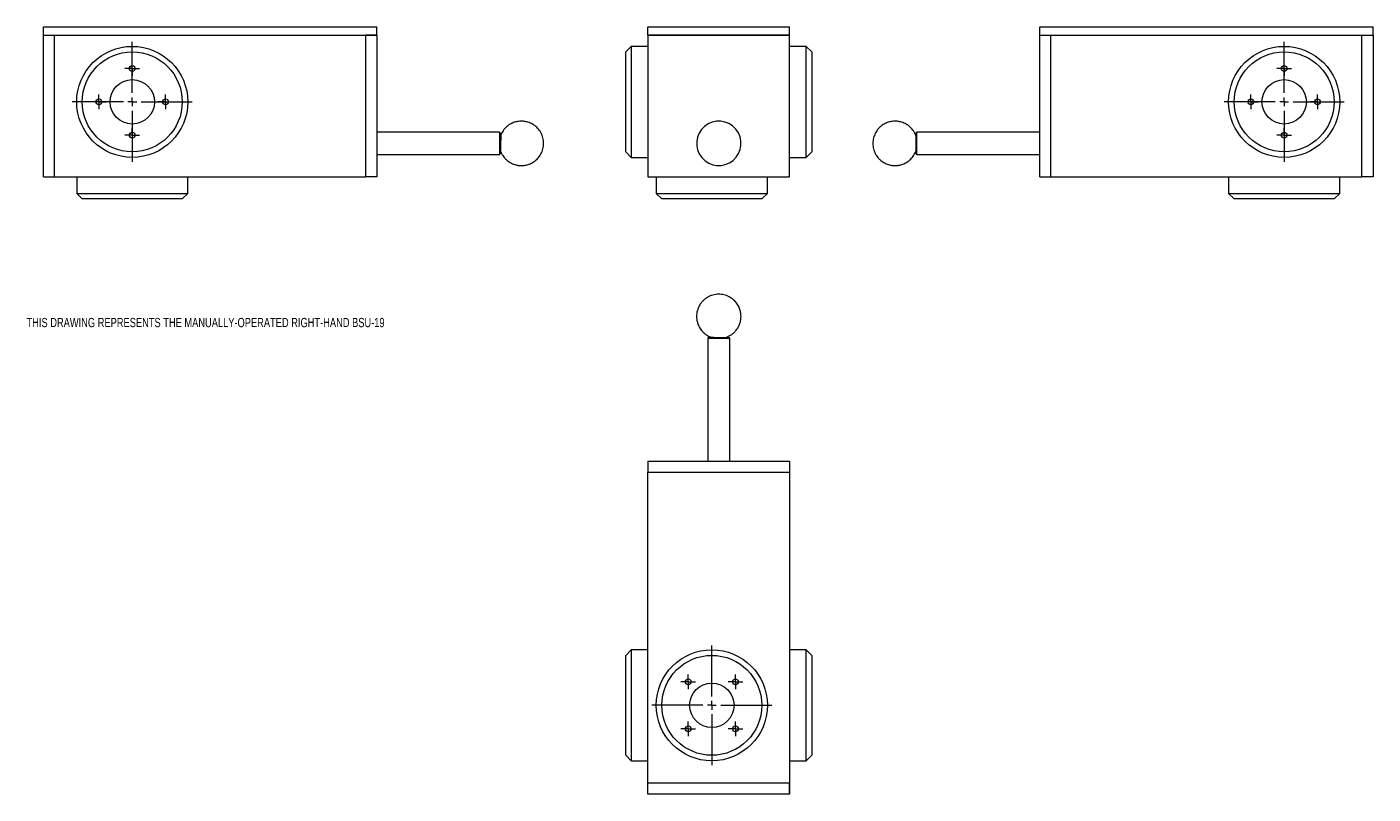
# Model space of a CAD drawing. Header units: inches. Extents: x 2.4 to 32.7, y 0.2 to 17.5.
import ezdxf

# ---------------------------------------------------------------- set-up
doc = ezdxf.new("R2010")
doc.units = ezdxf.units.IN
doc.header["$MEASUREMENT"] = 0
doc.styles.add('SLDTEXTSTYLE0', font='TXT', dxfattribs={"width": 0.75})

# ---------------------------------------------------------------- blocks, each defined once
blk = doc.blocks.new('SW_CENTERMARKSYMBOL_0')
at = {"color": 0, "linetype": 'Continuous', "lineweight": 0}
for p, q in [((0, 0.2), (0, 1.35)), ((-0.2, 0), (-1.35, 0)), ((0, 0), (-0.1, 0)), ((0, 0), (0, 0.1)), ((0, 0), (0, -0.1)), ((0, 0), (0.1, 0)), ((0.2, 0), (1.35, 0)), ((0, -0.2), (0, -1.35))]:
    blk.add_line(p, q, dxfattribs=at)
blk = doc.blocks.new('SW_CENTERMARKSYMBOL_1')
at = {"color": 0, "linetype": 'Continuous', "lineweight": 0}
for p, q in [((-0.1, 0), (-0.165, 0)), ((0, 0), (-0.1, 0)), ((0, 0.1), (0, 0.165)), ((0, 0), (0, 0.1)), ((0, 0), (0, -0.1)), ((0, 0), (0.1, 0)), ((0.1, 0), (0.165, 0)), ((0, -0.1), (0, -0.165))]:
    blk.add_line(p, q, dxfattribs=at)
blk = doc.blocks.new('SW_CENTERMARKSYMBOL_2')
at = {"color": 0, "linetype": 'Continuous', "lineweight": 0}
for p, q in [((-0.1, 0), (-0.165, 0)), ((0, 0), (-0.1, 0)), ((0, 0.1), (0, 0.165)), ((0, 0), (0, 0.1)), ((0, 0), (0, -0.1)), ((0, 0), (0.1, 0)), ((0.1, 0), (0.165, 0)), ((0, -0.1), (0, -0.165))]:
    blk.add_line(p, q, dxfattribs=at)
blk = doc.blocks.new('SW_CENTERMARKSYMBOL_3')
at = {"color": 0, "linetype": 'Continuous', "lineweight": 0}
for p, q in [((-0.1, 0), (-0.165, 0)), ((0, 0), (-0.1, 0)), ((0, 0.1), (0, 0.165)), ((0, 0), (0, 0.1)), ((0, 0), (0, -0.1)), ((0, 0), (0.1, 0)), ((0.1, 0), (0.165, 0)), ((0, -0.1), (0, -0.165))]:
    blk.add_line(p, q, dxfattribs=at)
blk = doc.blocks.new('SW_CENTERMARKSYMBOL_4')
at = {"color": 0, "linetype": 'Continuous', "lineweight": 0}
for p, q in [((-0.1, 0), (-0.165, 0)), ((0, 0), (-0.1, 0)), ((0, 0.1), (0, 0.165)), ((0, 0), (0, 0.1)), ((0, 0), (0, -0.1)), ((0, 0), (0.1, 0)), ((0.1, 0), (0.165, 0)), ((0, -0.1), (0, -0.165))]:
    blk.add_line(p, q, dxfattribs=at)
blk = doc.blocks.new('SW_CENTERMARKSYMBOL_5')
at = {"color": 0, "linetype": 'Continuous', "lineweight": 0}
for p, q in [((0, 0.2), (0, 1.35)), ((-0.2, 0), (-1.35, 0)), ((0, 0), (-0.1, 0)), ((0, 0), (0, 0.1)), ((0, 0), (0, -0.1)), ((0, 0), (0.1, 0)), ((0.2, 0), (1.35, 0)), ((0, -0.2), (0, -1.35))]:
    blk.add_line(p, q, dxfattribs=at)
blk = doc.blocks.new('SW_CENTERMARKSYMBOL_6')
at = {"color": 0, "linetype": 'Continuous', "lineweight": 0}
for p, q in [((-0.1, 0), (-0.165, 0)), ((0, 0), (-0.1, 0)), ((0, 0.1), (0, 0.165)), ((0, 0), (0, 0.1)), ((0, 0), (0, -0.1)), ((0, 0), (0.1, 0)), ((0.1, 0), (0.165, 0)), ((0, -0.1), (0, -0.165))]:
    blk.add_line(p, q, dxfattribs=at)
blk = doc.blocks.new('SW_CENTERMARKSYMBOL_7')
at = {"color": 0, "linetype": 'Continuous', "lineweight": 0}
for p, q in [((-0.1, 0), (-0.165, 0)), ((0, 0), (-0.1, 0)), ((0, 0.1), (0, 0.165)), ((0, 0), (0, 0.1)), ((0, 0), (0, -0.1)), ((0, 0), (0.1, 0)), ((0.1, 0), (0.165, 0)), ((0, -0.1), (0, -0.165))]:
    blk.add_line(p, q, dxfattribs=at)
blk = doc.blocks.new('SW_CENTERMARKSYMBOL_8')
at = {"color": 0, "linetype": 'Continuous', "lineweight": 0}
for p, q in [((-0.1, 0), (-0.165, 0)), ((0, 0), (-0.1, 0)), ((0, 0.1), (0, 0.165)), ((0, 0), (0, 0.1)), ((0, 0), (0, -0.1)), ((0, 0), (0.1, 0)), ((0.1, 0), (0.165, 0)), ((0, -0.1), (0, -0.165))]:
    blk.add_line(p, q, dxfattribs=at)
blk = doc.blocks.new('SW_CENTERMARKSYMBOL_9')
at = {"color": 0, "linetype": 'Continuous', "lineweight": 0}
for p, q in [((-0.1, 0), (-0.165, 0)), ((0, 0), (-0.1, 0)), ((0, 0.1), (0, 0.165)), ((0, 0), (0, 0.1)), ((0, 0), (0, -0.1)), ((0, 0), (0.1, 0)), ((0.1, 0), (0.165, 0)), ((0, -0.1), (0, -0.165))]:
    blk.add_line(p, q, dxfattribs=at)
blk = doc.blocks.new('SW_CENTERMARKSYMBOL_10')
at = {"color": 0, "linetype": 'Continuous', "lineweight": 0}
for p, q in [((0, 0.2), (0, 1.35)), ((-0.2, 0), (-1.35, 0)), ((0, 0), (-0.1, 0)), ((0, 0), (0, 0.1)), ((0, 0), (0, -0.1)), ((0, 0), (0.1, 0)), ((0.2, 0), (1.35, 0)), ((0, -0.2), (0, -1.35))]:
    blk.add_line(p, q, dxfattribs=at)
blk = doc.blocks.new('SW_CENTERMARKSYMBOL_11')
at = {"color": 0, "linetype": 'Continuous', "lineweight": 0}
for p, q in [((-0.1, 0), (-0.165, 0)), ((0, 0), (-0.1, 0)), ((0, 0.1), (0, 0.165)), ((0, 0), (0, 0.1)), ((0, 0), (0, -0.1)), ((0, 0), (0.1, 0)), ((0.1, 0), (0.165, 0)), ((0, -0.1), (0, -0.165))]:
    blk.add_line(p, q, dxfattribs=at)
blk = doc.blocks.new('SW_CENTERMARKSYMBOL_12')
at = {"color": 0, "linetype": 'Continuous', "lineweight": 0}
for p, q in [((-0.1, 0), (-0.165, 0)), ((0, 0), (-0.1, 0)), ((0, 0.1), (0, 0.165)), ((0, 0), (0, 0.1)), ((0, 0), (0, -0.1)), ((0, 0), (0.1, 0)), ((0.1, 0), (0.165, 0)), ((0, -0.1), (0, -0.165))]:
    blk.add_line(p, q, dxfattribs=at)
blk = doc.blocks.new('SW_CENTERMARKSYMBOL_13')
at = {"color": 0, "linetype": 'Continuous', "lineweight": 0}
for p, q in [((-0.1, 0), (-0.165, 0)), ((0, 0), (-0.1, 0)), ((0, 0.1), (0, 0.165)), ((0, 0), (0, 0.1)), ((0, 0), (0, -0.1)), ((0, 0), (0.1, 0)), ((0.1, 0), (0.165, 0)), ((0, -0.1), (0, -0.165))]:
    blk.add_line(p, q, dxfattribs=at)
blk = doc.blocks.new('SW_CENTERMARKSYMBOL_14')
at = {"color": 0, "linetype": 'Continuous', "lineweight": 0}
for p, q in [((-0.1, 0), (-0.165, 0)), ((0, 0), (-0.1, 0)), ((0, 0.1), (0, 0.165)), ((0, 0), (0, 0.1)), ((0, 0), (0, -0.1)), ((0, 0), (0.1, 0)), ((0.1, 0), (0.165, 0)), ((0, -0.1), (0, -0.165))]:
    blk.add_line(p, q, dxfattribs=at)

msp = doc.modelspace()

# ---------------------------------------------------------------- linework, layer by layer
at = {"color": 7, "linetype": 'Continuous', "lineweight": 15}
for p, q in [((2.783, 17.274), (2.783, 17.462)), ((2.783, 17.462), (10.283, 17.462)), ((2.783, 17.274), (3.033, 17.274)), ((2.783, 14.087), (2.783, 17.274)), ((3.033, 17.274), (10.033, 17.274)), ((3.033, 14.087), (3.033, 17.274)), ((10.033, 17.274), (10.283, 17.274)), ((10.033, 17.273), (10.033, 17.274)), ((10.033, 17.273), (10.033, 14.087)), ((10.283, 17.273), (10.033, 17.273)), ((10.283, 17.274), (10.283, 17.462)), ((10.283, 17.273), (10.283, 14.087)), ((16.387, 17.274), (16.387, 17.462)), ((16.387, 17.462), (19.574, 17.462)), ((16.387, 17.274), (19.574, 17.274)), ((16.387, 17.273), (16.387, 17.274)), ((16.387, 17.273), (16.387, 14.087)), ((19.574, 17.273), (16.387, 17.273)), ((19.574, 17.274), (19.574, 17.462)), ((19.574, 17.273), (19.574, 17.274)), ((19.574, 14.087), (19.574, 17.273)), ((25.202, 17.274), (25.202, 17.462)), ((25.202, 17.462), (32.702, 17.462)), ((25.202, 17.274), (25.452, 17.274)), ((25.202, 14.087), (25.202, 17.273)), ((25.202, 17.273), (25.452, 17.273)), ((25.452, 17.273), (25.452, 17.274)), ((25.452, 17.274), (32.452, 17.274)), ((25.452, 14.087), (25.452, 17.273)), ((32.452, 14.087), (32.452, 17.274)), ((32.452, 17.274), (32.702, 17.274)), ((32.702, 17.274), (32.702, 17.462)), ((32.702, 17.274), (32.702, 14.087)), ((16.012, 17.024), (15.887, 16.899)), ((16.387, 17.024), (16.012, 17.024)), ((16.012, 17.024), (16.012, 16.658)), ((19.949, 17.024), (19.574, 17.024)), ((20.074, 16.899), (19.949, 17.024)), ((19.949, 14.524), (19.949, 17.024)), ((15.887, 16.57), (15.887, 16.899)), ((20.074, 16.899), (20.074, 14.649)), ((15.887, 14.649), (15.887, 16.57)), ((16.012, 16.658), (16.012, 14.524)), ((13.049, 15.088), (10.283, 15.088)), ((13.064, 15.073), (13.049, 15.088)), ((13.049, 15.088), (13.049, 15.063)), ((13.049, 15.063), (13.049, 14.59)), ((13.064, 15.073), (13.064, 15.05)), ((13.064, 15.05), (13.064, 14.605)), ((13.069, 15.008), (13.064, 14.998)), ((22.421, 14.998), (22.416, 15.008)), ((22.436, 15.088), (22.421, 15.073)), ((22.421, 14.605), (22.421, 15.073)), ((25.202, 15.088), (22.436, 15.088)), ((22.436, 14.59), (22.436, 15.088)), ((10.283, 14.59), (13.049, 14.59)), ((13.049, 14.59), (13.064, 14.605)), ((15.887, 14.649), (16.012, 14.524)), ((19.949, 14.524), (20.074, 14.649)), ((22.421, 14.605), (22.436, 14.59)), ((22.436, 14.59), (25.202, 14.59)), ((16.012, 14.524), (16.387, 14.524)), ((19.574, 14.524), (19.949, 14.524)), ((2.783, 14.087), (3.033, 14.087)), ((3.033, 14.087), (10.033, 14.087)), ((3.533, 14.087), (3.533, 13.712)), ((6.033, 13.712), (6.033, 14.087)), ((10.033, 14.087), (10.033, 14.087)), ((10.283, 14.087), (10.033, 14.087)), ((16.387, 14.087), (19.574, 14.087)), ((16.387, 14.087), (19.574, 14.087)), ((16.387, 14.087), (16.387, 14.087)), ((16.574, 14.087), (16.574, 13.712)), ((19.074, 13.712), (19.074, 14.087)), ((19.574, 14.087), (19.574, 14.087)), ((25.202, 14.087), (25.452, 14.087)), ((25.452, 14.087), (32.452, 14.087)), ((25.452, 14.087), (25.452, 14.087)), ((29.452, 14.087), (29.452, 13.712)), ((31.952, 13.712), (31.952, 14.087)), ((32.702, 14.087), (32.452, 14.087)), ((3.533, 13.712), (3.658, 13.587)), ((3.533, 13.712), (6.033, 13.712)), ((5.908, 13.587), (6.033, 13.712)), ((16.574, 13.712), (16.699, 13.587)), ((16.574, 13.712), (19.074, 13.712)), ((18.949, 13.587), (19.074, 13.712)), ((29.452, 13.712), (29.577, 13.587)), ((29.452, 13.712), (31.952, 13.712)), ((31.827, 13.587), (31.952, 13.712)), ((5.908, 13.587), (3.658, 13.587)), ((18.949, 13.587), (16.699, 13.587)), ((31.827, 13.587), (29.577, 13.587)), ((17.747, 10.467), (17.732, 10.452)), ((17.732, 10.452), (17.732, 7.686)), ((17.732, 10.452), (18.23, 10.452)), ((17.747, 10.467), (18.215, 10.467)), ((17.804, 10.476), (17.793, 10.47)), ((17.793, 10.47), (17.794, 10.467)), ((18.138, 10.467), (18.138, 10.468)), ((18.23, 10.452), (18.215, 10.467)), ((18.23, 7.686), (18.23, 10.452)), ((16.387, 7.686), (16.387, 7.436)), ((16.387, 7.686), (19.574, 7.686)), ((19.574, 7.686), (19.574, 7.436)), ((16.387, 0.436), (16.387, 7.436)), ((16.387, 7.436), (19.574, 7.436)), ((19.574, 7.436), (19.574, 0.436)), ((16.012, 3.436), (15.887, 3.311)), ((16.387, 3.436), (16.012, 3.436)), ((16.012, 3.436), (16.012, 0.936)), ((19.949, 3.436), (19.574, 3.436)), ((20.074, 3.311), (19.949, 3.436)), ((19.949, 1.303), (19.949, 3.436)), ((15.887, 1.061), (15.887, 3.311)), ((20.074, 3.311), (20.074, 1.391)), ((19.949, 0.936), (19.949, 1.303)), ((20.074, 1.391), (20.074, 1.061)), ((15.887, 1.061), (16.012, 0.936)), ((16.012, 0.936), (16.387, 0.936)), ((19.574, 0.936), (19.949, 0.936)), ((19.949, 0.936), (20.074, 1.061)), ((16.387, 0.186), (16.387, 0.436)), ((19.573, 0.436), (16.387, 0.436)), ((16.387, 0.436), (16.387, 0.436)), ((16.387, 0.186), (16.387, 0.436)), ((19.573, 0.186), (19.573, 0.436)), ((19.574, 0.436), (19.573, 0.436)), ((19.574, 0.436), (19.574, 0.186)), ((19.573, 0.186), (16.387, 0.186)), ((16.387, 0.186), (16.387, 0.186)), ((19.574, 0.186), (19.573, 0.186))]:
    msp.add_line(p, q, dxfattribs=at)
for centre, radius in [((4.783, 15.774), 1.25), ((30.702, 15.774), 1.25), ((4.783, 15.774), 1.125), ((30.702, 15.774), 1.125), ((4.783, 16.524), 0.065), ((30.702, 16.524), 0.065), ((4.783, 15.774), 0.5), ((30.702, 15.774), 0.5), ((4.033, 15.774), 0.065), ((5.533, 15.774), 0.065), ((29.952, 15.774), 0.065), ((31.452, 15.774), 0.065), ((4.783, 15.024), 0.065), ((30.702, 15.024), 0.065), ((17.824, 2.186), 1.25), ((17.824, 2.186), 1.125), ((17.294, 2.717), 0.065), ((18.355, 2.717), 0.065), ((17.824, 2.186), 0.5), ((17.294, 1.656), 0.065), ((18.355, 1.656), 0.065)]:
    msp.add_circle(centre, radius, dxfattribs=at)
for start, end in [(39.9509, 219.9509), (219.9509, 39.9509)]:
    msp.add_arc((17.981, 14.839), 0.5, start, end, dxfattribs=at)
for points, knots in [([(13.539, 15.339), (13.517, 15.338), (13.487, 15.337), (13.443, 15.33), (13.405, 15.321), (13.361, 15.307), (13.316, 15.287), (13.27, 15.262), (13.226, 15.23), (13.184, 15.193), (13.145, 15.149), (13.112, 15.101), (13.086, 15.053), (13.074, 15.021), (13.069, 15.007)], [0, 0, 0, 0, 0.104464, 0.147332, 0.218743, 0.293643, 0.374704, 0.460105, 0.549042, 0.64083, 0.734932, 0.830923, 0.92847, 1, 1, 1, 1]), ([(13.539, 14.339), (13.56, 14.34), (13.59, 14.341), (13.634, 14.348), (13.672, 14.356), (13.716, 14.371), (13.762, 14.39), (13.807, 14.416), (13.852, 14.448), (13.894, 14.485), (13.932, 14.528), (13.966, 14.577), (13.994, 14.629), (14.016, 14.686), (14.031, 14.746), (14.039, 14.807), (14.039, 14.87), (14.031, 14.933), (14.015, 14.994), (13.991, 15.054), (13.961, 15.11), (13.924, 15.159), (13.884, 15.202), (13.839, 15.24), (13.79, 15.272), (13.739, 15.298), (13.69, 15.316), (13.646, 15.328), (13.606, 15.335), (13.571, 15.338), (13.547, 15.339), (13.539, 15.339)], [0, 0, 0, 0, 0.040797, 0.057539, 0.085428, 0.114678, 0.146336, 0.179688, 0.214422, 0.250268, 0.287018, 0.324506, 0.362602, 0.401207, 0.440251, 0.479686, 0.519491, 0.559666, 0.60024, 0.641274, 0.682879, 0.720625, 0.758286, 0.795788, 0.832985, 0.869525, 0.904339, 0.932736, 0.955737, 0.983263, 1, 1, 1, 1]), ([(21.946, 15.339), (21.925, 15.338), (21.895, 15.337), (21.851, 15.33), (21.813, 15.321), (21.769, 15.307), (21.723, 15.287), (21.678, 15.262), (21.633, 15.23), (21.591, 15.193), (21.553, 15.149), (21.519, 15.101), (21.491, 15.048), (21.469, 14.992), (21.454, 14.932), (21.446, 14.871), (21.446, 14.808), (21.454, 14.745), (21.47, 14.683), (21.494, 14.623), (21.524, 14.568), (21.561, 14.519), (21.601, 14.475), (21.646, 14.437), (21.695, 14.405), (21.746, 14.38), (21.795, 14.361), (21.838, 14.35), (21.879, 14.343), (21.914, 14.339), (21.937, 14.339), (21.946, 14.339)], [0, 0, 0, 0, 0.040797, 0.057539, 0.085428, 0.114678, 0.146336, 0.179688, 0.214422, 0.250268, 0.287018, 0.324506, 0.362602, 0.401207, 0.440251, 0.479686, 0.519491, 0.559666, 0.60024, 0.641274, 0.682879, 0.720625, 0.758286, 0.795788, 0.832985, 0.869525, 0.904339, 0.932736, 0.955737, 0.983263, 1, 1, 1, 1]), ([(22.418, 15.003), (22.412, 15.02), (22.398, 15.057), (22.368, 15.11), (22.332, 15.159), (22.291, 15.202), (22.246, 15.24), (22.198, 15.272), (22.147, 15.298), (22.098, 15.316), (22.054, 15.328), (22.013, 15.335), (21.978, 15.338), (21.955, 15.339), (21.946, 15.339)], [0, 0, 0, 0, 0.088647, 0.194346, 0.290242, 0.385919, 0.481194, 0.575695, 0.668524, 0.756971, 0.829115, 0.887549, 0.957478, 1, 1, 1, 1]), ([(13.076, 15.005), (13.075, 14.999), (13.073, 14.981), (13.071, 14.946), (13.068, 14.902), (13.066, 14.857), (13.064, 14.827), (13.064, 14.814)], [0.93838108, 0.93838108, 0.93838108, 0.93838108, 0.942691, 0.94789955, 0.95310744, 0.9583154, 0.96244643, 0.96244643, 0.96244643, 0.96244643]), ([(13.076, 15.005), (13.075, 14.992), (13.074, 14.967), (13.073, 14.91), (13.072, 14.849), (13.07, 14.788), (13.069, 14.736), (13.068, 14.698), (13.067, 14.679), (13.066, 14.68), (13.066, 14.68)], [0, 0, 0, 0, 0.1402, 0.280472, 0.417815, 0.552158, 0.684145, 0.813253, 0.939662, 1, 1, 1, 1]), ([(13.069, 15.008), (13.07, 15.009), (13.071, 15.009), (13.072, 15.009), (13.074, 15.008), (13.075, 15.006), (13.076, 15.005)], [0, 0, 0, 0, 0.241034, 0.491092, 0.744954, 1, 1, 1, 1]), ([(22.421, 14.994), (22.42, 14.998), (22.419, 15.004), (22.417, 15.006), (22.416, 15.007)], [0, 0, 0, 0, 0.5635064, 1, 1, 1, 1]), ([(13.065, 14.68), (13.072, 14.661), (13.086, 14.622), (13.117, 14.568), (13.153, 14.519), (13.194, 14.475), (13.239, 14.437), (13.287, 14.405), (13.338, 14.38), (13.387, 14.361), (13.431, 14.35), (13.472, 14.343), (13.507, 14.339), (13.53, 14.339), (13.539, 14.339)], [0, 0, 0, 0, 0.095777, 0.200649, 0.295795, 0.390724, 0.485253, 0.579014, 0.671117, 0.758872, 0.830451, 0.888428, 0.957811, 1, 1, 1, 1]), ([(21.946, 14.339), (21.968, 14.34), (21.998, 14.341), (22.042, 14.348), (22.08, 14.356), (22.124, 14.371), (22.169, 14.39), (22.215, 14.416), (22.259, 14.448), (22.301, 14.485), (22.34, 14.528), (22.373, 14.577), (22.401, 14.627), (22.414, 14.663), (22.42, 14.68)], [0, 0, 0, 0, 0.102833, 0.145031, 0.215328, 0.289057, 0.368853, 0.45292, 0.540468, 0.630823, 0.723455, 0.817947, 0.913971, 1, 1, 1, 1]), ([(22.42, 14.68), (22.42, 14.679), (22.42, 14.678), (22.42, 14.685), (22.421, 14.689)], [0, 0, 0, 0, 0.2929864, 1, 1, 1, 1]), ([(18.481, 10.942), (18.48, 10.964), (18.479, 10.994), (18.472, 11.038), (18.463, 11.076), (18.449, 11.12), (18.429, 11.166), (18.403, 11.213), (18.37, 11.258), (18.332, 11.3), (18.287, 11.339), (18.238, 11.373), (18.184, 11.401), (18.127, 11.422), (18.066, 11.436), (18.004, 11.443), (17.942, 11.442), (17.879, 11.433), (17.817, 11.417), (17.758, 11.392), (17.702, 11.359), (17.652, 11.321), (17.608, 11.278), (17.571, 11.231), (17.54, 11.182), (17.516, 11.13), (17.5, 11.082), (17.49, 11.039), (17.482, 10.994), (17.481, 10.962), (17.481, 10.942)], [0, 0, 0, 0, 0.040327, 0.057118, 0.085142, 0.114711, 0.146849, 0.180814, 0.216234, 0.252782, 0.290198, 0.328282, 0.366883, 0.405893, 0.445236, 0.484867, 0.524761, 0.564918, 0.605359, 0.646137, 0.687345, 0.729149, 0.766863, 0.804446, 0.841744, 0.878357, 0.912901, 0.938894, 0.962556, 1, 1, 1, 1]), ([(17.481, 10.942), (17.481, 10.921), (17.482, 10.891), (17.489, 10.847), (17.498, 10.809), (17.512, 10.765), (17.532, 10.719), (17.559, 10.672), (17.591, 10.627), (17.63, 10.585), (17.674, 10.546), (17.723, 10.513), (17.767, 10.489), (17.795, 10.479), (17.804, 10.476)], [0, 0, 0, 0, 0.104694, 0.148287, 0.221041, 0.297807, 0.381243, 0.46942, 0.561375, 0.656259, 0.753398, 0.85227, 0.952484, 1, 1, 1, 1]), ([(18.136, 10.468), (18.138, 10.468), (18.161, 10.474), (18.203, 10.494), (18.259, 10.525), (18.309, 10.564), (18.353, 10.607), (18.39, 10.653), (18.421, 10.703), (18.445, 10.755), (18.462, 10.803), (18.472, 10.846), (18.479, 10.891), (18.48, 10.923), (18.481, 10.942)], [0, 0, 0, 0, 0.011568, 0.113701, 0.216914, 0.321616, 0.416076, 0.510208, 0.603627, 0.695329, 0.781848, 0.846951, 0.906216, 1, 1, 1, 1]), ([(17.804, 10.475), (17.806, 10.475), (17.81, 10.474), (17.84, 10.473), (17.885, 10.471), (17.939, 10.47), (17.989, 10.469), (18.018, 10.468), (18.029, 10.468)], [0, 0, 0, 0, 0.160589, 0.348353, 0.532022, 0.711851, 0.887896, 1, 1, 1, 1])]:
    msp.add_open_spline(points, degree=3, knots=knots, dxfattribs=at)
for points in [[(22.421, 14.995), (22.421, 14.995), (22.421, 14.995), (22.421, 14.994)], [(13.065, 14.679), (13.065, 14.681), (13.064, 14.685), (13.064, 14.689)]]:
    msp.add_open_spline(points, degree=3, dxfattribs=at)

# ---------------------------------------------------------------- block references
at = {"color": 7, "linetype": 'Continuous', "lineweight": 0}
for name, p in [('SW_CENTERMARKSYMBOL_5', (4.783, 15.774)), ('SW_CENTERMARKSYMBOL_0', (30.702, 15.774)), ('SW_CENTERMARKSYMBOL_8', (4.783, 16.524)), ('SW_CENTERMARKSYMBOL_3', (30.702, 16.524)), ('SW_CENTERMARKSYMBOL_6', (4.033, 15.774)), ('SW_CENTERMARKSYMBOL_9', (5.533, 15.774)), ('SW_CENTERMARKSYMBOL_4', (29.952, 15.774)), ('SW_CENTERMARKSYMBOL_1', (31.452, 15.774)), ('SW_CENTERMARKSYMBOL_7', (4.783, 15.024)), ('SW_CENTERMARKSYMBOL_2', (30.702, 15.024)), ('SW_CENTERMARKSYMBOL_10', (17.824, 2.186)), ('SW_CENTERMARKSYMBOL_12', (17.294, 2.717)), ('SW_CENTERMARKSYMBOL_11', (18.355, 2.717)), ('SW_CENTERMARKSYMBOL_13', (17.294, 1.656)), ('SW_CENTERMARKSYMBOL_14', (18.355, 1.656))]:
    msp.add_blockref(name, p, dxfattribs=at)

# ---------------------------------------------------------------- texts
at = {"color": 7, "linetype": 'Continuous', "lineweight": 0, "insert": (2.404, 10.909), "char_height": 0.20833, "attachment_point": 1, "style": 'SLDTEXTSTYLE0'}
msp.add_mtext('THIS DRAWING REPRESENTS THE MANUALLY-OPERATED RIGHT-HAND BSU-19', dxfattribs=at)

doc.saveas('drawing.dxf')
